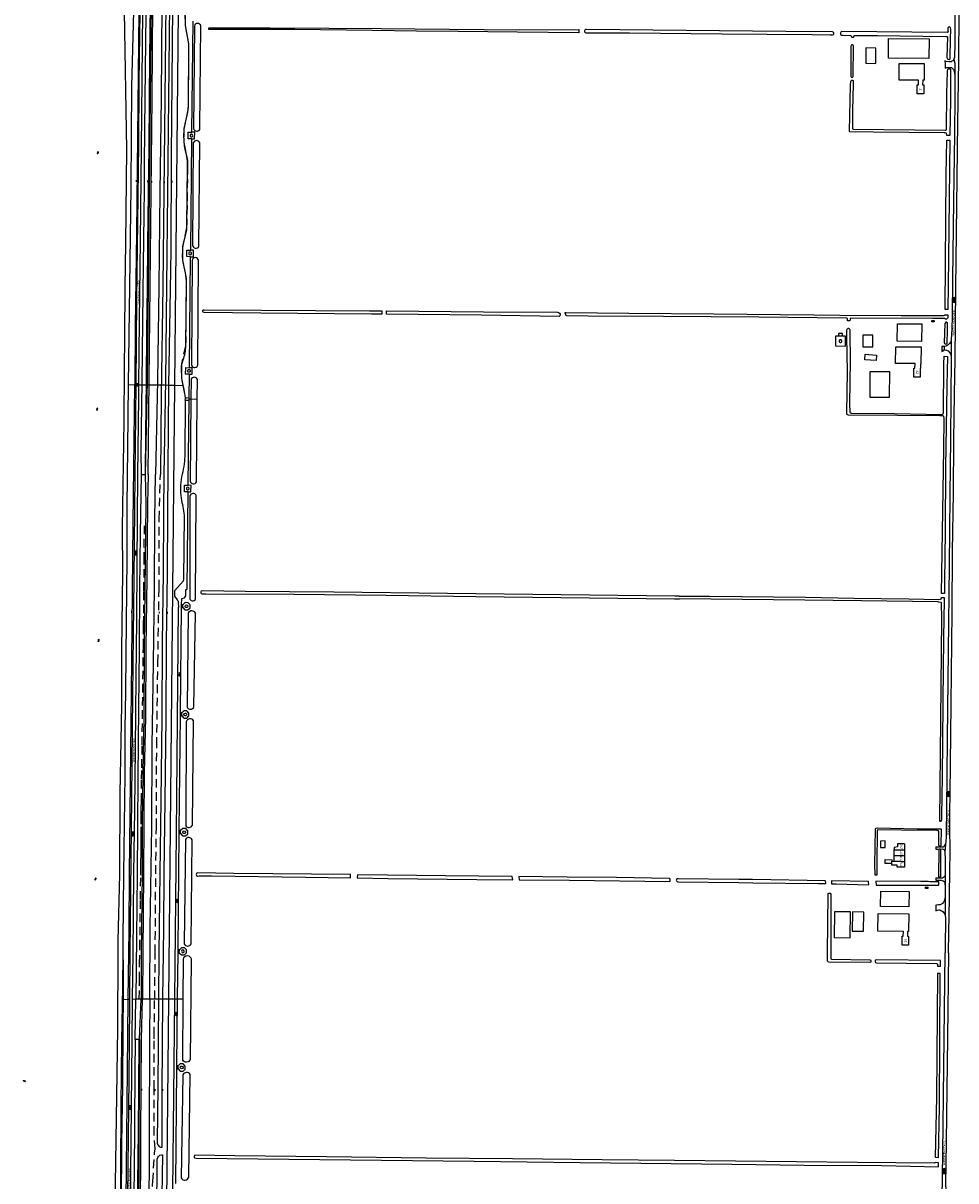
# Model space of a CAD drawing. Extents: x 168875 to 176000, y 513888 to 528000.
# Tile 71 of 106: x 168878 to 169868, y 524758 to 525988. Entities that reach past the tile are written whole.
import ezdxf

# ---------------------------------------------------------------- set-up
doc = ezdxf.new("R2010")
doc.units = 0
doc.header["$MEASUREMENT"] = 0
doc.linetypes.add('HIDDEN', pattern=[0.8, 0.5, -0.3])
doc.linetypes.add('LP', pattern=[14, 9, -5])
doc.layers.get('0').update_dxf_attribs({"linetype": 'CONTINUOUS'})
for name, color, linetype in [('BIJGEBOUW', 12, 'CONTINUOUS'), ('DAKRAND', 10, 'CONTINUOUS'), ('HOOFDGEBOUW', 1, 'CONTINUOUS'), ('HUISNUMMER', 7, 'CONTINUOUS'), ('INSTEEK_SLOOT', 72, 'CONTINUOUS'), ('KANT_VERHARDING', 252, 'CONTINUOUS'), ('KANT_WATER', 140, 'CONTINUOUS'), ('KUNSTWERK', 12, 'CONTINUOUS'), ('OVERIGOPSTAL', 12, 'CONTINUOUS'), ('RASTER', 34, 'CONTINUOUS'), ('SEMANTIEK', 140, 'CONTINUOUS'), ('sluitlijn_verharding', 7, 'CONTINUOUS'), ('STRAATNAAM', 7, 'CONTINUOUS'), ('TALUD', 34, 'CONTINUOUS'), ('TUSSENMUUR', 12, 'HIDDEN')]:
    doc.layers.add(name, color=color, linetype=linetype)
doc.styles.add('ISOCP', font='ISOCP.shx', dxfattribs={"height": 1.8})

# ---------------------------------------------------------------- blocks, each defined once
blk = doc.blocks.new('S022')
at = {"color": 0}
for p, q in [((0, 1.2), (0.3, 1.2)), ((0.3, -2.3), (0.3, 2.3)), ((0.3, 2.1), (1.5, 2.1)), ((0.3, 0), (1.5, 0)), ((1.5, -2.3), (1.5, 2.3)), ((1.5, 1.1), (1.8, 1.1)), ((0, -1.1), (0.3, -1.1)), ((0.3, -2.1), (1.5, -2.1)), ((1.5, -1), (1.8, -1))]:
    blk.add_line(p, q, dxfattribs=at)
blk = doc.blocks.new('S05')
at = {"color": 0}
for p, q in [((0.1, 0.3), (0.4, 0.6)), ((0.1, -0.2), (0.4, 0.1)), ((0.4, 0.6), (0.7, 0.7)), ((0.4, 0.1), (0.7, 0.2)), ((0.7, 0.7), (1, 0.6)), ((0.7, 0.2), (1, 0.1)), ((1, 0.6), (1.3, 0.4)), ((1, 0.1), (1.4, -0.1)), ((1.3, 0.4), (1.7, 0.1)), ((1.7, 0.1), (2, 0)), ((2, 0), (2.3, 0.2)), ((2.3, 0.2), (2.6, 0.4)), ((1.4, -0.1), (1.7, -0.4)), ((1.7, -0.4), (2, -0.5)), ((2, -0.5), (2.3, -0.3)), ((2.3, -0.3), (2.6, -0.1))]:
    blk.add_line(p, q, dxfattribs=at)
blk = doc.blocks.new('S012')
at = {"color": 0}
for p, q in [((1.2, 2), (0, 0)), ((1.2, -2), (0, 0)), ((1.4, 0), (0.2, 2)), ((1.4, 0), (0.2, -2))]:
    blk.add_line(p, q, dxfattribs=at)
blk = doc.blocks.new('S04')
at = {"color": 0}
for p, q in [((0, 0.5), (0.5, 0.5)), ((0, 0.3), (1, 0.3)), ((0, 0), (0.5, 0)), ((0, -0.3), (1, -0.3)), ((0, -0.5), (0.5, -0.5))]:
    blk.add_line(p, q, dxfattribs=at)
blk = doc.blocks.new('S014')
at = {"color": 0}
for p, q in [((0, -0.8), (4.2, 1.7)), ((0, 0.6), (1.8, 1.7)), ((5.1, -1.5), (0, 1.4)), ((2.6, -1.5), (0, 0)), ((1.1, -1.5), (6.1, 1.4)), ((6.1, -0.8), (1.9, 1.7)), ((3.5, -1.5), (6.1, 0)), ((6.1, 0.7), (4.4, 1.7))]:
    blk.add_line(p, q, dxfattribs=at)

msp = doc.modelspace()

# ---------------------------------------------------------------- linework, layer by layer
at = {"layer": 'BIJGEBOUW'}
for points in [[(169743.561, 525657.951), (169743.545, 525655.441), (169747.625, 525655.415), (169747.641, 525657.925), (169743.561, 525657.951)], [(169787.985, 525111.843), (169792.975, 525111.865), (169792.945, 525118.865), (169787.955, 525118.843), (169787.985, 525111.843)], [(169738.918, 525016.344), (169755.867, 525016.143), (169756.191, 525043.461), (169739.243, 525043.662), (169738.918, 525016.344)], [(169757.901, 525023.249), (169770.091, 525023.104), (169770.33, 525043.293), (169758.141, 525043.438), (169757.901, 525023.249)]]:
    msp.add_lwpolyline(points, dxfattribs=at)
for points in [[(169746.99, 525650.084, 0.99974608), (169744.049, 525649.444)], [(169744.049, 525649.444, 1.00039533), (169746.99, 525650.084)]]:
    msp.add_lwpolyline(points, format="xyb", dxfattribs=at)
at = {"layer": 'DAKRAND'}
for points in [[(169839.7, 525970.9), (169839.5, 525950.1), (169796.4, 525950.5), (169796.6, 525971.3), (169839.7, 525970.9)], [(169783.2, 525961.1), (169772.6, 525961.2), (169772.5, 525944.9), (169783.1, 525944.8), (169783.2, 525961.1)], [(169831.8, 525668), (169831.6, 525649.4), (169805.8, 525649.7), (169806, 525668.2), (169831.8, 525668)], [(169779.9, 525656.2), (169769.2, 525656.3), (169769.1, 525643.8), (169779.8, 525643.7), (169779.9, 525656.2)], [(169818.4, 525065.1), (169818.1, 525049), (169788.1, 525049.4), (169788.3, 525065.5), (169818.4, 525065.1)]]:
    msp.add_lwpolyline(points, dxfattribs=at)
at = {"layer": 'HOOFDGEBOUW'}
for points in [[(169834.474, 525944.563), (169834.344, 525926.825), (169832.806, 525926.835), (169832.772, 525921.885), (169833.91, 525921.878), (169833.85, 525912.357), (169826.97, 525912.401), (169827.03, 525921.9), (169828.23, 525921.893), (169828.258, 525926.853), (169807.65, 525926.971), (169807.75, 525944.758), (169834.474, 525944.563)], [(169845.146, 525671.793), (169845.126, 525670.194), (169842.566, 525670.227), (169842.586, 525671.826), (169845.146, 525671.793)], [(169830.274, 525620.866), (169830.144, 525611.356), (169823.274, 525611.45), (169823.404, 525620.959), (169824.604, 525620.944), (169824.666, 525625.914), (169804.056, 525626.171), (169804.276, 525643.91), (169831.022, 525643.568), (169830.764, 525625.83)], [(169830.764, 525625.83), (169830.544, 525625.833), (169830.514, 525620.863), (169830.274, 525620.866)], [(169776.695, 525590.349), (169797.725, 525590.275), (169797.82, 525617.275), (169776.79, 525617.349), (169776.695, 525590.349)], [(169802.487, 525103.459), (169802.551, 525109.648)], [(169813.594, 525115.727), (169805.992, 525115.804), (169805.959, 525112.604), (169802.576, 525112.11), (169802.551, 525109.648)], [(169813.53, 525109.537), (169813.467, 525103.348)], [(169813.594, 525115.727), (169813.53, 525109.537)], [(169813.34, 525090.968), (169805.74, 525091.046), (169805.76, 525093.006), (169800.08, 525093.064), (169800.1, 525094.999)], [(169800.1, 525094.999), (169800.125, 525097.434)], [(169800.125, 525097.434), (169802.425, 525097.41)], [(169802.425, 525097.41), (169802.487, 525103.459)], [(169813.404, 525097.158), (169813.34, 525090.968)], [(169813.467, 525103.348), (169813.404, 525097.158)], [(169838.244, 525069.984), (169838.226, 525068.383), (169835.644, 525068.415), (169835.66, 525070.017), (169838.244, 525069.984)], [(169818.056, 525041.391), (169817.898, 525022.566), (169816.718, 525022.576), (169816.67, 525017.596), (169817.83, 525017.585), (169817.734, 525008.085), (169810.874, 525008.155), (169810.97, 525017.655), (169812.24, 525017.642), (169812.294, 525022.622), (169785.176, 525022.915), (169785.378, 525041.744), (169818.056, 525041.391)]]:
    msp.add_lwpolyline(points, dxfattribs=at)
at = {"layer": 'INSTEEK_SLOOT'}
for points in [[(169059.44, 525984.5), (169058.55, 525875.43)], [(169065.12, 525874.44), (169065.06, 525876.21), (169066.15, 525984.55)], [(169467.82, 525980.77), (169467.82, 525977.265), (169402.525, 525978.063), (169339.627, 525978.831), (169295.364, 525978.948), (169248.296, 525979.585), (169166.201, 525980.696), (169074.618, 525980.718), (169074.618, 525982.565), (169100.636, 525982.558), (169140.002, 525982.549), (169202.263, 525982.135), (169257.605, 525981.767), (169293.528, 525981.529), (169404.419, 525980.391), (169467.82, 525980.77)], [(169738.6, 525977.3), (169737.9, 525978), (169736.9, 525978.3), (169687.6, 525978.7), (169475.9, 525980.9), (169474.6, 525980.7), (169473.9, 525980.2), (169473.6, 525979.5), (169473.6, 525978.4), (169474.2, 525977.6), (169475.1, 525977.4), (169521.4, 525977.2), (169619.7, 525976.2), (169715.6, 525975.6), (169734.5, 525975.1), (169736.9, 525975.1), (169738.1, 525975.4), (169738.6, 525976.2), (169738.6, 525977.3)], [(169745.7, 525975.7), (169745.9, 525975.1), (169746.4, 525974.9), (169748.3, 525974.9), (169756.2, 525974.6), (169756.6, 525974.5), (169756.9, 525974), (169757.2, 525973.1), (169757.5, 525972.8), (169757.8, 525972.7), (169759.2, 525972.7), (169759.6, 525972.9), (169759.8, 525973.2), (169759.8, 525973.6), (169760, 525974.3), (169760.3, 525974.5), (169760.7, 525974.6), (169784.8, 525974.5), (169857.5, 525973.5), (169858.8, 525973.3), (169859, 525972.9), (169858.4, 525950.9), (169859.1, 525949.8), (169859.9, 525949.3), (169860.9, 525949.1), (169861.3, 525949.1), (169861.9, 525949.5), (169862.1, 525950.9), (169862.4, 525970.6), (169862.7, 525981.2), (169862.5, 525982.6), (169862.2, 525983), (169861.7, 525983.3), (169861.1, 525983.5), (169860.2, 525983.4), (169859.9, 525983.1), (169859.6, 525981.7), (169859.6, 525979.8), (169859.7, 525978.8), (169859.6, 525978.3), (169859.4, 525977.9), (169858.9, 525977.7), (169746.5, 525978.5), (169746, 525978), (169745.7, 525977.1), (169745.7, 525975.7)], [(169759.4, 525963.2), (169758.9, 525964), (169758.1, 525964.5), (169757.7, 525964.5), (169756.8, 525964.2), (169756.5, 525962.7), (169756.4, 525932.4), (169756.5, 525931.4), (169756.7, 525930.6), (169757.1, 525930.2), (169757.4, 525930.1), (169758.1, 525930.1), (169758.5, 525930.3), (169758.7, 525930.5), (169759.1, 525931.2), (169759.4, 525963.2)], [(169861.773, 525868.27), (169858.397, 525868.268), (169858.4, 525868.5), (169858.2, 525870.2), (169857.8, 525870.6), (169856.7, 525870.9), (169855.7, 525871), (169780.7, 525871.9), (169755.4, 525872.1), (169755.2, 525872.3), (169755.1, 525872.9), (169756.1, 525921.5), (169756.6, 525925.7), (169756.9, 525926.5), (169757.2, 525926.8), (169757.7, 525927), (169758.4, 525926.9), (169758.9, 525926.5), (169759.1, 525925.6), (169759.1, 525922.9), (169758.4, 525895), (169758.1, 525876.4), (169758.4, 525875.2), (169758.8, 525875.1), (169856.8, 525873.8), (169857.4, 525873.9), (169857.9, 525874.1), (169858.1, 525874.4), (169858.5, 525913.3), (169859, 525935.7), (169859.1, 525936.9), (169859.4, 525938.2), (169859.8, 525938.9), (169860.2, 525939.1), (169861.7, 525939.1), (169862, 525939), (169862.3, 525938.7), (169862.5, 525938), (169862.5, 525906.1), (169861.773, 525868.27)], [(169058.19, 525860.28), (169057.49, 525751.8)], [(169064.15, 525750.74), (169065.05, 525860.57)], [(169859.571, 525683.343), (169856.5, 525683.342), (169856.5, 525684.7), (169857.9, 525826.4), (169858.339, 525863.352), (169861.679, 525863.354)], [(169861.679, 525863.354), (169861.1, 525833.2), (169860.5, 525769), (169859.8, 525708.5), (169859.571, 525683.343)], [(169056.99, 525735.49), (169056.25, 525626.05)], [(169062.91, 525624.2), (169063.74, 525735.44)], [(169258.332, 525678.497), (169247.4, 525678.6), (169129.8, 525679.5), (169069.9, 525680.3), (169068.8, 525680.5), (169068.3, 525681.1), (169068.3, 525681.8), (169068.5, 525682.6), (169069, 525683.1), (169069.9, 525683.2), (169130.5, 525682.6), (169245.2, 525682), (169258.529, 525681.868), (169258.332, 525678.497)], [(169263.29, 525678.45), (169263.488, 525681.819), (169366.3, 525680.8), (169445, 525680.5), (169446.2, 525680.3), (169447.2, 525679.6), (169447.7, 525678.6), (169447.8, 525677.4)], [(169447.8, 525677.4), (169447.5, 525676.6), (169446.6, 525676), (169364.3, 525677.5), (169263.29, 525678.45)], [(169859.519, 525677.607), (169859.5, 525675.5), (169859.4, 525674.7), (169858.8, 525673.7), (169858.1, 525673.3), (169857.6, 525673.3), (169857.3, 525673.2), (169856.6, 525673.3), (169856.2, 525673.8), (169855.9, 525673.9), (169843.2, 525673.9), (169756.2, 525674.3), (169756, 525674.2), (169755.7, 525673.3), (169755.8, 525672.9), (169755.8, 525672.1), (169755.6, 525671.5), (169755, 525671.2), (169753.2, 525671.3), (169752.9, 525671.5), (169752.8, 525671.9), (169752.8, 525673.7), (169752.7, 525673.9), (169752, 525674.1), (169658.8, 525675.1), (169557.5, 525675.9), (169477.5, 525676.4), (169454.9, 525676.8), (169454.1, 525677.1), (169453.7, 525677.7), (169453, 525679.5), (169453.2, 525680.1), (169454.1, 525680.2), (169520.6, 525679.4), (169611, 525678.9), (169717.1, 525677.8), (169744.8, 525677.4), (169809.9, 525677), (169853.6, 525677), (169854.9, 525676.9), (169855.8, 525677.2)], [(169859.1, 525669.3), (169858.9, 525669.7), (169858.6, 525670), (169858.3, 525670.1), (169857.4, 525670), (169856.5, 525669), (169856.3, 525668.5), (169855.7, 525648.1), (169856, 525647.2), (169856.7, 525647), (169857.8, 525647), (169858.2, 525647.1), (169858.6, 525647.4), (169858.9, 525647.8), (169859.1, 525661.1), (169859.1, 525669.3)], [(169855.8, 525677.2), (169856.2, 525677.5), (169856.239, 525677.592), (169859.519, 525677.607)], [(169855.822, 525381.878), (169852.85, 525381.879), (169855.2, 525535.2), (169855.5, 525567.9), (169855.3, 525569.4), (169855.1, 525570), (169854.8, 525570.2), (169853.8, 525570.4), (169851.1, 525570.5), (169806.2, 525570.7), (169754, 525571.3), (169753.1, 525571.4), (169752.5, 525571.7), (169752.3, 525572), (169752.2, 525573.8), (169752.8, 525617.1), (169752.2, 525654.6), (169752.4, 525661.7), (169752.6, 525662.5), (169753.2, 525663.2), (169753.7, 525663.4), (169754.2, 525663.4), (169754.5, 525663.2), (169755.4, 525662.2), (169755.5, 525661.5), (169755.6, 525658.1), (169755.7, 525629.2), (169755, 525583.2), (169755.3, 525574.4), (169755.4, 525574), (169756, 525573.5), (169756.8, 525573.3), (169757.7, 525573.2), (169802.9, 525573), (169852.9, 525572), (169854, 525572.2), (169854.3, 525572.4), (169855, 525573.1), (169855.3, 525625.7), (169855.632, 525633.725), (169859, 525633.4)], [(169858.996, 525633.532), (169859, 525633.4), (169858.3, 525602.2), (169857.2, 525515.9), (169856.6, 525447.5), (169855.9, 525394.5), (169855.822, 525381.878)], [(169055.87, 525609.13), (169055.703, 525588.404)], [(169062.484, 525588.276), (169062.68, 525609.12)], [(169055.703, 525588.404), (169055, 525501.15)], [(169061.66, 525500.39), (169062.484, 525588.276)], [(169060.65, 525375.98), (169061.29, 525484.02), (169061.25, 525486.15)], [(169054.62, 525485.34), (169054.46, 525376.95)], [(169574.192, 525378.906), (169569.501, 525378.907), (169207.5, 525383), (169113.4, 525383.8), (169067.9, 525384.5), (169066.7, 525384.3), (169066.3, 525383.6), (169066.4, 525382.6), (169066.7, 525381.8), (169067.6, 525381.5), (169071.7, 525381.3), (169165, 525380.9), (169263.1, 525379.8), (169358.1, 525378.6), (169569.312, 525376.107), (169574.509, 525376.074)], [(169574.192, 525378.906), (169606.5, 525379), (169708.2, 525377.7), (169759.6, 525376.7), (169818.2, 525376), (169850.1, 525375.5), (169851.8, 525375.8), (169852.5, 525376.1), (169852.7, 525377), (169852.741, 525377.655), (169855.693, 525377.654)], [(169855.693, 525377.654), (169855.6, 525377), (169855.6, 525373.5), (169855.7, 525371.5), (169855.4, 525358.5), (169854.6, 525304), (169853.4, 525186.8), (169852.7, 525145.8), (169852.7, 525141), (169852.6, 525140.5), (169852.3, 525139.8), (169851.8, 525139.5), (169851.6, 525139.5), (169851.2, 525139.7), (169851, 525140), (169850.9, 525140.4), (169851.7, 525211.7), (169853, 525355), (169852.7, 525371.7), (169852.3, 525372.3), (169850, 525372.7), (169848.8, 525372.8), (169768, 525374), (169707.7, 525374.7), (169574.509, 525376.074)], [(169052.85, 525361.24), (169051.6, 525261.16)], [(169058.84, 525261.45), (169060.44, 525360.77)], [(169050.82, 525245.55), (169050.14, 525134.84)], [(169057.25, 525135.82), (169058.51, 525246.49)], [(169782.8, 525131.1), (169782.8, 525131.8), (169782.9, 525132.2), (169783.2, 525132.6), (169784.5, 525132.7), (169827.1, 525131.9), (169852.1, 525131.6), (169852.3, 525131.4), (169852.4, 525131.1), (169852.2, 525114.6), (169852, 525113.8), (169851.8, 525113.5), (169851.5, 525113.3), (169850.6, 525113.3), (169850.4, 525113.4), (169850.1, 525114.3), (169850, 525128.9), (169849.7, 525129.6), (169849, 525129.8), (169848.2, 525129.9), (169810.1, 525130.4), (169785, 525130.6), (169784.3, 525130.483), (169784.1, 525094.102), (169784.207, 525082.509), (169782.207, 525082.491), (169782.1, 525094.098), (169782.8, 525131.1)], [(169049.83, 525120.54), (169048.48, 525009.63)], [(169055.98, 525009.62), (169056.96, 525120.02)], [(169852.2, 525109.7), (169851.7, 525110), (169850.2, 525110), (169849.9, 525109.8), (169849.7, 525081.1), (169849.9, 525080.8), (169850.2, 525080.7), (169851.7, 525080.7), (169852, 525080.9), (169852.2, 525081.2), (169852.1, 525081.8), (169852.2, 525083), (169852.2, 525109.7)], [(169225.332, 525083.182), (169101.2, 525084.2), (169063.2, 525084.9), (169062.1, 525084.7), (169061.5, 525084.2), (169061.2, 525083.3), (169061.5, 525082.1), (169062.6, 525081.6), (169064.6, 525081.7), (169077.5, 525081.7), (169177.7, 525080.5), (169225.169, 525079.823), (169225.332, 525083.182)], [(169232.439, 525083.076), (169232.389, 525079.7), (169265.131, 525079.082), (169359.3, 525077.9), (169397.406, 525077.618), (169396.682, 525081.182)], [(169396.682, 525081.182), (169326.1, 525081.8), (169264.476, 525082.59), (169232.439, 525083.076)], [(169564.7, 525078.3), (169564.3, 525078.9), (169563.6, 525079), (169507.8, 525080), (169455.413, 525080.349), (169404.03, 525081.175)], [(169404.03, 525081.175), (169404.224, 525077.659), (169457.674, 525077.096), (169564.3, 525075.9), (169564.6, 525076.3), (169564.7, 525078.3)], [(169652.082, 525077.811), (169637.455, 525077.857), (169573.4, 525078.8), (169572.4, 525078.5), (169571.5, 525078), (169571.1, 525077.4), (169571.3, 525076.4), (169572, 525075.8), (169572.9, 525075.5), (169637.735, 525074.628), (169652.367, 525074.354)], [(169729.808, 525073.577), (169729.526, 525076.535), (169652.082, 525077.811)], [(169652.367, 525074.354), (169722.2, 525073.7), (169729.808, 525073.577)], [(169775.479, 525072.259), (169775.297, 525075.781), (169735.983, 525076.429), (169735.796, 525073.481)], [(169735.796, 525073.481), (169740.8, 525073.4), (169775.479, 525072.259)], [(169783, 525076.1), (169783.3, 525072), (169813.4, 525072.1), (169849.823, 525071.985), (169849.847, 525075.367), (169840.4, 525075.6), (169838.6, 525075.8), (169835.5, 525075.7), (169831, 525075.7), (169783, 525076.1)], [(169731.7, 525000), (169732.3, 525062), (169732.5, 525063), (169733.2, 525063.4), (169734.4, 525063.3), (169735.1, 525062.5), (169735.3, 525061.6), (169735.2, 525000)], [(169047.595, 524951.068), (169047.93, 524993.5)], [(169735.2, 525000), (169735.2, 524994.1), (169735.4, 524993.6), (169735.9, 524993.3), (169776.5, 524992.8), (169777.4, 524992.5), (169777.9, 524991.7), (169777.9, 524990.7), (169777.4, 524989.9), (169776.5, 524989.7), (169733.2, 524990.3), (169732.4, 524990.4), (169731.9, 524990.9), (169731.7, 524991.6), (169731.7, 525000)], [(169055.81, 524993.38), (169054.87, 524886.58)], [(169851.585, 524985.978), (169851.629, 524992.063), (169783.4, 524992.7), (169782.7, 524992.4), (169782.3, 524991.8), (169782.3, 524990.6)], [(169782.3, 524990.6), (169782.6, 524989.9), (169783.6, 524989.5), (169847.3, 524988.6), (169848.2, 524988.4), (169848.5, 524988.1), (169848.6, 524987.5), (169848.586, 524985.978), (169851.585, 524985.978)], [(169851.529, 524978.269), (169848.515, 524978.27), (169847.3, 524846.9), (169846.178, 524782.878), (169849.663, 524782.8)], [(169849.663, 524782.8), (169850.5, 524836.5), (169851.529, 524978.269)], [(169047.08, 524885.92), (169047.595, 524951.068)], [(169047.19, 524870.65), (169045.48, 524760.91)], [(169053.32, 524761.72), (169054.83, 524870.98)], [(169849.574, 524777.087), (169845.899, 524777.231), (169845.7, 524776.9), (169845.1, 524776.6), (169763.6, 524777.5), (169569.2, 524779.4), (169492.4, 524780.3), (169397.3, 524781.1), (169305.6, 524782.1), (169199.6, 524783.5), (169102.2, 524784.4), (169060, 524785), (169059.5, 524784.6), (169059.2, 524783.8), (169059.2, 524782.8), (169059.6, 524782.2), (169061.1, 524781.9), (169356.5, 524778.7), (169469.1, 524777.2), (169630.3, 524775.7), (169706.9, 524774.7), (169789.5, 524774), (169849.508, 524772.863), (169849.574, 524777.087)]]:
    msp.add_lwpolyline(points, dxfattribs=at)
for points in [[(169066.15, 525984.55, 0.8211635), (169059.44, 525984.5)], [(169058.55, 525875.43, 0.63350459), (169065.12, 525874.44)], [(169065.05, 525860.57, 0.69212387), (169058.19, 525860.28)], [(169057.49, 525751.8, 0.86036078), (169064.15, 525750.74)], [(169063.74, 525735.44, 0.90429716), (169056.99, 525735.49)], [(169056.25, 525626.05, 0.96398978), (169062.91, 525624.2)], [(169062.68, 525609.12, 0.67606445), (169055.87, 525609.13)], [(169055, 525501.15, 0.77746255), (169061.66, 525500.39)], [(169061.25, 525486.15, 0.68779908), (169054.62, 525485.34)], [(169054.46, 525376.95, 0.82713249), (169060.65, 525375.98)], [(169060.44, 525360.77, 0.59525878), (169052.85, 525361.24)], [(169051.6, 525261.16, 0.7110486), (169058.84, 525261.45)], [(169058.51, 525246.49, 0.69881556), (169050.82, 525245.55)], [(169050.14, 525134.84, 0.6230546), (169057.25, 525135.82)], [(169056.96, 525120.02, 0.61403244), (169049.83, 525120.54)], [(169048.48, 525009.63, 0.63066661), (169055.98, 525009.62)], [(169047.93, 524993.5, -0.92207997), (169055.81, 524993.38)], [(169054.87, 524886.58, -0.5699596), (169047.08, 524885.92)], [(169054.83, 524870.98, 0.54528827), (169047.19, 524870.65)], [(169045.48, 524760.91, 0.68723619), (169053.32, 524761.72)]]:
    msp.add_lwpolyline(points, format="xyb", dxfattribs=at)
at = {"layer": 'KANT_VERHARDING'}
for points in [[(169004.027, 526353.558), (169003.8, 526324.9), (169003, 526265), (169002.2, 526172.9), (169000.4, 526000), (168998.8, 525867.2), (168997.8, 525764.6), (168996.6, 525665.8), (168996.013, 525603.545)], [(169053.04, 525901.09), (169053.54, 525960.8), (169053.387, 525965.14), (169052.94, 525969.46), (169050.036, 525985.057), (169049.78, 525987.69), (169049.69, 525995.85), (169049.992, 525999.205), (169050.59, 526002.52), (169052.18, 526009.2)], [(168997.536, 525603.527), (168998.4, 525693.9), (169000.3, 525859.1), (169000.9, 525924.9), (169001.9, 526000)], [(169000.519, 525603.49), (169001.1, 525671.1), (169002.1, 525756.6), (169003.1, 525854.8), (169004.8, 526000)], [(169056.75, 525871.601), (169057.92, 525989.514)], [(169860.3, 525000), (169860.6, 525022), (169861.4, 525058.3), (169861.8, 525090.5), (169861.9, 525104.4), (169862.1, 525112.3), (169862.1, 525116.3), (169862, 525119.4), (169861.6, 525122.3), (169861.5, 525126.5), (169861.8, 525150.3), (169861.9, 525168.5), (169863.1, 525264.4), (169864.1, 525362.2), (169864.5, 525426.5), (169865.7, 525488.8), (169866, 525544.7), (169866.7, 525593.3), (169867.4, 525630.8), (169868, 525706.2), (169870.2, 525882.1), (169871.3, 525947.4), (169871.6, 526000)], [(169866.039, 525949.01), (169866.6, 525950.7), (169866.8, 525951.7), (169867, 525953.7), (169867.1, 525956.6), (169867.4, 525960), (169867.4, 526000)], [(169866.039, 525949.01), (169865.9, 525948.5), (169865.3, 525948), (169863.6, 525947), (169862.9, 525946.5), (169862.1, 525946.3), (169860.7, 525946.3), (169857.6, 525946.9), (169856.165, 525947.399)], [(169856.8, 525939.74), (169858.4, 525940.4), (169859.2, 525940.6), (169862.7, 525940.6), (169863.4, 525940.4), (169865.5, 525938.3), (169866, 525937.5), (169866.3, 525936.7), (169866.3, 525936.1), (169866.8, 525932)], [(169866.039, 525949.01), (169866.8, 525945.1), (169866.8, 525932)], [(169866.8, 525932), (169867, 525921.7), (169867.1, 525909.3), (169866.5, 525869.7), (169865.7, 525798.3), (169864.4, 525716.1), (169864, 525676.3), (169863.7, 525662.7), (169863, 525651)], [(169049.71, 525880.5), (169051.8, 525889.96)], [(169048.3, 525868.29), (169048.303, 525869.582)], [(169056.84, 525864.6), (169052.63, 525864.66), (169052.7, 525871.63), (169056.75, 525871.601)], [(169056.84, 525864.6), (169059.63, 525864.56), (169059.7, 525871.58), (169056.75, 525871.601)], [(169055.6, 525746.514), (169056.84, 525864.6)], [(169051.54, 525773.32), (169052.133, 525835.021), (169052.19, 525841.42), (169051.01, 525848.01), (169049.689, 525853.463)], [(169048.24, 525754.62), (169050.12, 525762)], [(169050.36, 525644.93), (169051.08, 525713.92), (169050, 525722.4), (169047.527, 525733.762), (169047.126, 525735.984), (169046.941, 525737.442), (169046.8, 525739.46), (169047.01, 525747.11)], [(169055.43, 525739.507), (169051.34, 525739.56), (169051.4, 525746.55), (169055.6, 525746.514)], [(169055.43, 525739.507), (169058.34, 525739.47), (169058.38, 525746.49), (169055.6, 525746.514)], [(169054.2, 525621.586), (169055.43, 525739.507)], [(169740.255, 525655.118), (169740.199, 525644.632), (169750.72, 525644.562), (169750.797, 525655.033), (169740.255, 525655.118)], [(169863, 525651), (169862.8, 525649.8), (169862.6, 525649.1), (169862.1, 525648.2), (169861.4, 525647.3), (169859.7, 525645.7), (169858.8, 525645.1), (169858, 525644.7), (169857.4, 525644.5), (169855.903, 525644.264)], [(169855.903, 525644.264), (169855.5, 525644.2), (169853.077, 525644.024)], [(169853.118, 525640.298), (169855.201, 525640.376)], [(169853.134, 525638.815), (169855.4, 525640), (169855.201, 525640.376)], [(169855.201, 525640.376), (169855.8, 525640.4)], [(169855.8, 525640.4), (169855.903, 525644.264)], [(169855.8, 525640.4), (169856.7, 525640.4), (169858.1, 525640.2), (169858.8, 525640), (169860, 525639.4), (169861.7, 525637.5), (169862.7, 525635.6), (169863.2, 525632.9)], [(169045.93, 525611), (169045.76, 525620.68)], [(169054.2, 525614.591), (169050.05, 525614.65), (169050.14, 525621.65), (169054.2, 525621.586)], [(169054.2, 525614.591), (169057.05, 525614.55), (169057.12, 525621.54), (169054.2, 525621.586)], [(169863.2, 525632.9), (169862.2, 525546.3), (169861.7, 525486.1), (169860.9, 525411.2), (169859.7, 525320.6), (169858.9, 525227.4), (169858, 525152.4), (169857.9, 525127.4), (169857.6, 525123.3), (169857.4, 525118.4), (169856.943, 525115.812)], [(169053.884, 525589.698), (169054.2, 525614.591)], [(168989.223, 524950.675), (168990, 525024.6), (168990.5, 525084.2), (168992.8, 525310.4), (168994.5, 525456.8), (168996.013, 525603.545)], [(168991.3, 525000), (168992.8, 525164.8), (168994, 525272.8), (168994.6, 525337.8), (168995.3, 525397.7), (168996.4, 525507.7), (168997.536, 525603.527)], [(168994.2, 525000), (168994.7, 525039.6), (168995.1, 525084.6), (168996, 525151.6), (168996.7, 525217.3), (168997.7, 525292.2), (168998.4, 525353.7), (168998.6, 525412.1), (168999.1, 525461.5), (168999.3, 525507.9), (169000.4, 525589.7), (169000.519, 525603.49)], [(168997.521, 525602.253), (169000.508, 525602.211)], [(168997.548, 525604.753), (169000.529, 525604.711)], [(169049.758, 525587.221), (169049.27, 525527.74)], [(169049.758, 525587.221), (169049.785, 525588.419)], [(169049.758, 525587.221), (169053.852, 525587.178)], [(169049.785, 525588.419), (169049.814, 525589.76)], [(169049.814, 525589.76), (169049.82, 525590.02)], [(169049.814, 525589.76), (169053.884, 525589.698)], [(169052.7, 525496.636), (169053.852, 525587.178)], [(169053.852, 525587.178), (169053.868, 525588.439)], [(169053.868, 525588.439), (169053.884, 525589.698)], [(169045.7, 525369.97), (169046, 525376.6), (169048.77, 525377.18), (169050.14, 525379.34), (169050.45, 525385.47), (169051.73, 525386.7), (169052.83, 525489.641)], [(169052.83, 525489.641), (169048.74, 525489.7), (169048.85, 525496.68), (169052.7, 525496.636)], [(169052.83, 525489.641), (169055.73, 525489.6), (169055.82, 525496.6), (169052.7, 525496.636)], [(169048.45, 525464.81), (169047.76, 525396.65), (169047.49, 525394.75), (169038.15, 525384.43), (169038.2, 525379), (169041.26, 525375.18)], [(169038.528, 524951.084), (169040.36, 525126.77), (169042.63, 525366.79)], [(169042.3, 525371.46), (169042.6, 525367.99), (169042.63, 525366.79)], [(169044.57, 525254.96), (169045.63, 525366.74)], [(169045.63, 525366.74), (169045.7, 525369.97)], [(169045.63, 525366.74), (169047.16, 525366.69)], [(169047.22, 525369.84), (169045.7, 525369.97)], [(169047.16, 525366.69), (169049.33, 525364.4), (169052.48, 525364.36), (169054.76, 525366.56), (169054.81, 525369.73), (169052.63, 525371.97), (169049.47, 525372.04), (169047.22, 525369.84)], [(169047.16, 525366.69), (169047.22, 525369.84)], [(169046, 525254.85), (169044.57, 525254.96)], [(169044.57, 525251.7), (169044.57, 525254.96)], [(169044.57, 525251.7), (169045.99, 525251.71)], [(169045.99, 525251.71), (169048.19, 525249.45), (169051.35, 525249.43), (169053.6, 525251.64), (169053.62, 525254.79), (169051.38, 525257.05), (169048.24, 525257.09), (169046, 525254.85)], [(169045.99, 525251.71), (169046, 525254.85)], [(169043.39, 525129.91), (169044.57, 525251.7)], [(169043.36, 525126.74), (169043.39, 525129.91)], [(169044.79, 525129.88), (169043.39, 525129.91)], [(169044.72, 525126.72), (169046.89, 525124.44), (169050.04, 525124.38), (169052.33, 525126.6), (169052.38, 525129.73), (169050.19, 525132.02), (169047.03, 525132.06), (169044.79, 525129.88)], [(169044.72, 525126.72), (169044.79, 525129.88)], [(169042.06, 525003.45), (169043.36, 525126.74)], [(169043.36, 525126.74), (169044.72, 525126.72)], [(169846.63, 525110.332), (169849, 525110.3), (169854, 525110.4), (169854.6, 525110.2), (169855.8, 525109.5), (169856.1, 525109.1), (169856.478, 525106.178)], [(169846.884, 525112.6), (169852.9, 525112.6), (169854.6, 525112.8), (169855.6, 525113.4), (169856, 525113.8), (169856.7, 525114.9), (169856.943, 525115.812)], [(169856.943, 525115.812), (169856.8, 525110), (169856.4, 525108.2), (169856.478, 525106.178)], [(169856.478, 525106.178), (169856.7, 525100.4), (169856.7, 525090.1), (169856.577, 525082.206)], [(169846.6, 525079.579), (169851.3, 525079.6), (169853.1, 525079.7), (169854, 525079.9), (169856, 525081.2), (169856.4, 525081.6), (169856.577, 525082.206)], [(169856.577, 525082.206), (169856.6, 525074), (169856.5, 525068.9)], [(169846.6, 525077.2), (169851.2, 525077.2), (169852.3, 525077.1), (169853.2, 525076.9), (169854.4, 525076.5), (169855.6, 525075.7), (169856.2, 525075), (169856.5, 525068.9)], [(169856.5, 525068.9), (169856.6, 525061.6), (169856.605, 525059.6)], [(169856.605, 525059.6), (169855.9, 525055.9), (169854.9, 525054), (169853.9, 525052.5), (169851.3, 525051.2), (169849.7, 525050.9), (169846.649, 525050.671)], [(169846.676, 525044.666), (169848.7, 525045.5), (169849.9, 525045.7), (169851.1, 525045.6), (169852.2, 525045.2), (169853.3, 525044.6), (169854.4, 525043.6), (169856.3, 525041), (169856.7, 525039.4)], [(169856.7, 525039.4), (169856.9, 525037.7), (169856.7, 525004.9), (169856.6, 525000)], [(168990.774, 524950.702), (168991.3, 525000)], [(168993.784, 524950.995), (168994.2, 525000)], [(169041.523, 524951.079), (169042.03, 525000.18)], [(169042.03, 525000.18), (169042.06, 525003.45)], [(169042.03, 525000.18), (169043.39, 525000.17)], [(169043.43, 525003.35), (169042.06, 525003.45)], [(169043.39, 525000.17), (169045.58, 524997.91), (169048.71, 524997.87), (169051.01, 525000.07), (169051.03, 525003.22), (169048.84, 525005.48), (169045.68, 525005.55), (169043.43, 525003.35)], [(169043.39, 525000.17), (169043.43, 525003.35)], [(169850, 524470.1), (169850.5, 524472.2), (169850.9, 524479.5), (169850.9, 524489.6), (169851.6, 524566.9), (169852.4, 524633.6), (169852.8, 524691.1), (169854.2, 524787), (169856, 524939.5), (169856.6, 525000)], [(169860.3, 525000), (169859, 524910.1), (169857.6, 524799.4), (169857.2, 524753.8), (169857.4, 524748.7), (169858.2, 524740.2), (169859.8, 524735.9), (169862.7, 524730.8), (169866.2, 524727.1), (169870, 524724.4), (169873.8, 524722.4), (169876.9, 524721.8), (169878.8, 524721.6), (169900, 524721.1), (169953.7, 524720.5), (170000, 524720.1)], [(168982.508, 524303.574), (168985.1, 524544.6), (168986.6, 524703.4), (168988.5, 524875.5), (168989.223, 524950.675)], [(168983.907, 524303.604), (168990, 524866.8), (168990.7, 524943.8), (168990.774, 524950.702)], [(168985.556, 524178.606), (168985.6, 524185.2), (168987.9, 524407), (168991.2, 524698), (168991.8, 524766.5), (168992.7, 524836.1), (168993.4, 524905.8), (168993.784, 524950.995)], [(169031.93, 524304.423), (169038.528, 524951.084)], [(169040.79, 524880.09), (169041.523, 524951.079)], [(169039.52, 524754.99), (169040.77, 524876.85)], [(169040.77, 524876.85), (169040.79, 524880.09)], [(169040.77, 524876.85), (169042.07, 524876.83)], [(169042.16, 524879.98), (169040.79, 524880.09)], [(169042.07, 524876.83), (169044.22, 524874.53), (169047.37, 524874.47), (169049.66, 524876.65), (169049.74, 524879.81), (169047.55, 524882.1), (169044.4, 524882.17), (169042.16, 524879.98)], [(169042.07, 524876.83), (169042.16, 524879.98)]]:
    msp.add_lwpolyline(points, dxfattribs=at)
for points in [[(169051.8, 525889.96, 0.06953949), (169053.04, 525901.09)], [(169048.303, 525869.582, -0.05595405), (169049.71, 525880.5)], [(169049.689, 525853.463, -0.05092232), (169048.3, 525868.29)], [(169050.12, 525762, 0.06431836), (169051.54, 525773.32)], [(169047.01, 525747.11, -0.07349334), (169048.24, 525754.62)], [(169047.6, 525629.82, 0.06778087), (169050.36, 525644.93)], [(169045.76, 525620.68, -0.10239792), (169047.6, 525629.82)], [(169048.51, 525598.47, -0.03798865), (169045.93, 525611)], [(169049.82, 525590.02, 0.05160493), (169048.51, 525598.47)], [(169049.27, 525527.74, -0.04557139), (169045.74, 525505.58)], [(169045.74, 525505.58, 0.08210343), (169045.18, 525482.95)], [(169045.18, 525482.95, -0.03130826), (169048.45, 525464.81)], [(169041.26, 525375.18, -0.12048258), (169042.3, 525371.46)]]:
    msp.add_lwpolyline(points, format="xyb", dxfattribs=at)
at = {"layer": 'KANT_WATER'}
for points in [[(168978.4, 525000), (168978.5, 525013.3), (168980.2, 525083.4), (168980.7, 525169.3), (168982.2, 525263.2), (168982.2, 525321.9), (168983.5, 525403.7), (168983.2, 525451.5), (168984.7, 525564.8), (168985, 525619.9), (168985.6, 525654.7), (168986, 525706.8), (168986.7, 525754), (168987.7, 525853.4), (168985.1, 526000)], [(168969.3, 524000), (168969.8, 524038.8), (168971.1, 524106.6), (168971.5, 524183), (168971.1, 524238.4), (168970.7, 524280), (168971.6, 524325), (168972.2, 524374.4), (168972.4, 524425.1), (168974, 524484.7), (168975, 524552.1), (168975.4, 524619), (168975.1, 524682.1), (168975.7, 524755.1), (168976.6, 524824.4), (168978.1, 524919.7), (168978.4, 525000)]]:
    msp.add_lwpolyline(points, dxfattribs=at)
at = {"layer": 'KUNSTWERK'}
for points in [[(169057.58, 525867.68, 2.13012307), (169055.461, 525866.776)], [(169055.461, 525866.776, 0.46890929), (169057.58, 525867.68)], [(169056.21, 525743.73, 1.1879491), (169053.89, 525741.9)], [(169053.89, 525741.9, 0.84048653), (169056.21, 525743.73)], [(169055.08, 525618.05, -1.3418168), (169052.36, 525618.93)], [(169052.36, 525618.93, -0.74336335), (169055.08, 525618.05)], [(169053.14, 525494.38, 1.45515989), (169052.49, 525491.66)], [(169052.49, 525491.66, 0.68534058), (169053.14, 525494.38)], [(169049.51, 525368.21, -0.84442042), (169052.39, 525368.67)], [(169052.39, 525368.67, -1.18128382), (169049.51, 525368.21)], [(169049.68, 525251.78, -0.96122787), (169049.79, 525254.72)], [(169049.79, 525254.72, -1.03809282), (169049.68, 525251.78)], [(169047.07, 525128.221, -0.9996605), (169050.015, 525128.221)], [(169050.015, 525128.221, -1.00033962), (169047.07, 525128.221)], [(169045.73, 525001.78, 1.00067773), (169048.67, 525001.6)], [(169048.67, 525001.6, 0.99796681), (169045.73, 525001.78)], [(169045.76, 524876.86, -1.00067685), (169046.03, 524879.79)], [(169046.03, 524879.79, -0.99729265), (169045.76, 524876.86)]]:
    msp.add_lwpolyline(points, format="xyb", dxfattribs=at)
at = {"layer": 'OVERIGOPSTAL'}
for points in [[(169783.8, 525635), (169783.4, 525629.1), (169771.4, 525629.9), (169771.8, 525635.8), (169783.8, 525635)], [(169800.1, 525094.999), (169792.9, 525095), (169792.9, 525099.1), (169800, 525099), (169800.125, 525097.434)]]:
    msp.add_lwpolyline(points, dxfattribs=at)
at = {"layer": 'RASTER', "linetype": 'LP'}
for points in [[(169049.6, 525995.554), (169049.42, 525985.57), (169053.13, 525965.42), (169053.24, 525959.7), (169052.68, 525901.02), (169052.44, 525895.49), (169048.3, 525875.62), (169048.11, 525860.63), (169051.93, 525841.67), (169052.073, 525835.73), (169051.32, 525775.9), (169051.08, 525770.53), (169046.93, 525750.33), (169046.801, 525742.845), (169046.751, 525740.799), (169046.761, 525739.287), (169046.79, 525735.86), (169050.5, 525716.48), (169050.62, 525710.58), (169050.13, 525650.81), (169049.86, 525644.65), (169045.66, 525625.72), (169045.68, 525610.38), (169046.948, 525602.651)], [(168989.203, 525603.628), (168996.013, 525603.545)], [(168996.013, 525603.545), (168997.536, 525603.527)], [(168997.536, 525603.527), (168998.836, 525603.511)], [(168998.836, 525603.511), (169000.519, 525603.49)], [(169000.519, 525603.49), (169003.436, 525603.455)], [(169003.436, 525603.455), (169008.896, 525603.388)], [(169008.896, 525603.388), (169010.597, 525603.383)], [(169010.597, 525603.383), (169018.193, 525603.354)], [(169018.193, 525603.354), (169024.101, 525603.332)], [(169024.101, 525603.332), (169024.109, 525603.332)], [(169024.109, 525603.332), (169027.798, 525603.231)], [(169027.798, 525603.231), (169032.297, 525603.095)], [(169032.297, 525603.095), (169038.342, 525602.912)], [(169038.342, 525602.912), (169046.948, 525602.651)], [(169046.948, 525602.651), (169049.34, 525591.42), (169049.785, 525588.419)], [(169053.868, 525588.439), (169055.703, 525588.404)], [(169055.703, 525588.404), (169062.484, 525588.276)], [(169017.8, 525000), (169018.4, 525084.2), (169019, 525133.6), (169019.4, 525220), (169020.6, 525308.1), (169021.9, 525387.4), (169022, 525460.4), (169023.274, 525507.961)], [(169000.87, 524950.889), (169001.022, 524970.738), (169001.251, 524988.737), (169001.455, 525004.736), (169002.118, 525056.731), (169002.297, 525070.73), (169002.452, 525082.729), (169002.541, 525088.728), (169002.63, 525094.728), (169002.69, 525098.727), (169002.749, 525102.727), (169002.827, 525110.726), (169002.854, 525116.726), (169002.889, 525124.726), (169002.943, 525136.726), (169002.979, 525144.726), (169003.014, 525152.726), (169003.05, 525160.726), (169003.389, 525184.723), (169003.565, 525196.722), (169003.903, 525220.72), (169004.083, 525234.719), (169004.263, 525248.718), (169004.947, 525304.713), (169005.2, 525324.712), (169005.43, 525342.71), (169005.507, 525348.71), (169005.646, 525360.709), (169005.798, 525384.708), (169006.016, 525416.708), (169006.25, 525444.707), (169006.362, 525454.706)], [(169017.311, 524951.122), (169017.8, 525000)], [(168983.683, 524950.573), (168989.223, 524950.675)], [(168989.223, 524950.675), (168990.774, 524950.702)], [(168993.784, 524950.995), (168997.182, 524951.067)], [(168997.182, 524951.067), (169001.17, 524951.15)], [(169001.17, 524951.15), (169002.901, 524951.147)], [(169002.901, 524951.147), (169004.402, 524951.144)], [(169004.402, 524951.144), (169012.055, 524951.131)], [(169012.055, 524951.131), (169017.311, 524951.122)], [(169016.715, 524912.455), (169017.124, 524950.884)], [(169017.311, 524951.122), (169021.253, 524951.115)], [(169021.253, 524951.115), (169025.908, 524951.106)], [(169025.908, 524951.106), (169031.845, 524951.096)], [(169031.845, 524951.096), (169038.528, 524951.084)], [(169038.528, 524951.084), (169041.523, 524951.079)], [(169041.523, 524951.079), (169047.595, 524951.068)], [(169007.852, 524051.973), (169008.103, 524063.62), (169008.132, 524110.005), (169008.639, 524157.031), (169009.887, 524208.761), (169009.764, 524259.743), (169010.561, 524310.264), (169010.968, 524359.982), (169011.897, 524407.81), (169012.598, 524458.603), (169012.992, 524507.286), (169013.839, 524560.796), (169014.351, 524608.554), (169014.67, 524660.851), (169014.946, 524709.953), (169015.067, 524752.777), (169015.202, 524757.533), (169017.191, 524787.151), (169017.637, 524791.91), (169016.716, 524806.973), (169016.759, 524855.711), (169016.674, 524908.582), (169016.715, 524912.455)]]:
    msp.add_lwpolyline(points, dxfattribs=at)
at = {"layer": 'sluitlijn_verharding'}
for points in [[(169856.165, 525947.399), (169856.8, 525944.136), (169856.8, 525939.74)], [(169863, 525651), (169863.2, 525632.9)], [(169853.077, 525644.024), (169853.118, 525640.298)], [(169853.118, 525640.298), (169853.134, 525638.815)], [(169846.884, 525112.6), (169846.838, 525111.268), (169846.63, 525110.332)], [(169846.6, 525079.579), (169846.6, 525077.2)], [(169856.605, 525059.6), (169856.7, 525039.4)], [(169846.649, 525050.671), (169846.676, 525044.666)]]:
    msp.add_lwpolyline(points, dxfattribs=at)
at = {"layer": 'TALUD'}
for points in [[(169028.562, 527507.757), (169027.712, 527407.977), (169026.498, 527307.979), (169025.654, 527207.988), (169024.686, 527108), (169023.412, 527008.012), (169022.304, 526908.017), (169021.341, 526808.02), (169020.479, 526708.027), (169019.389, 526608.03), (169019.082, 526508.027), (169017.922, 526408.034), (169016.838, 526308.041), (169015.825, 526208.045), (169014.814, 526108.052), (169013.345, 526008.058), (169012.567, 525908.071), (169011.357, 525808.07), (169010.251, 525708.089), (169009.235, 525607.875), (169007.22, 525508.103)], [(169010.17, 525508.077), (169011.235, 525607.86), (169012.251, 525708.08), (169013.357, 525808.042), (169014.566, 525908.057), (169015.345, 526008.025), (169016.814, 526108.031), (169017.825, 526208.021), (169018.838, 526308.018), (169019.922, 526408.01), (169021.082, 526508.003), (169021.389, 526608.006), (169022.479, 526708.012), (169023.341, 526807.998), (169024.304, 526907.998), (169025.412, 527007.998), (169026.686, 527107.983), (169027.654, 527207.957), (169028.498, 527307.943), (169029.712, 527407.952), (169030.837, 527507.951)], [(169038.73, 527407.84), (169037.376, 527307.781), (169036.615, 527207.82), (169035.532, 527107.909), (169034.384, 527007.934), (169033.102, 526907.914), (169032.416, 526807.899), (169031.481, 526707.944), (169030.48, 526607.899), (169030.512, 526507.892), (169029.503, 526407.873), (169028.794, 526307.907), (169027.243, 526207.906), (169026.322, 526107.928), (169024.937, 526007.869), (169024.087, 525907.99), (169022.81, 525807.905), (169021.771, 525708.038), (169020.189, 525607.973), (169017.975, 525508.008)], [(168998.719, 526353.585), (168998.3, 526266.2), (168996.6, 526167.7), (168995.9, 526070.5), (168994.8, 526000), (168992.6, 525920.1), (168991.9, 525813.5), (168990.6, 525708.2), (168989.203, 525603.628)], [(169032.297, 525603.095), (169034.6, 525745.7), (169035.1, 525846.7), (169036.9, 526044.8), (169037.9, 526133), (169039.3, 526211.5), (169040.2, 526298), (169041.019, 526353.389)], [(169045.711, 526353.355), (169045, 526309.6), (169044.2, 526229.1), (169043.1, 526142.5), (169042.1, 526044.4), (169042.3, 526000), (169038.342, 525602.912)], [(169031.243, 526207.86), (169030.646, 526140.266), (169030.322, 526107.885), (169028.936, 526007.745), (169028.087, 525907.962), (169026.808, 525807.757), (169025.771, 525708.021), (169023.964, 525592.851), (169023.274, 525507.961)], [(169035.472, 526207.806), (169034.325, 526107.842), (169033.003, 526007.737), (169031.836, 525907.935), (169031.01, 525808.005), (169029.836, 525708.003), (169028.747, 525607.884), (169026.843, 525507.93)], [(169012.373, 526006.984), (169011.603, 525951.502), (169011.247, 525906.684), (169010.957, 525855.394), (169010.309, 525806.355), (169009.447, 525753.311), (169009.216, 525707.051), (169008.705, 525661.184), (169008.138, 525606.733), (169007.588, 525552.912), (169007.215, 525508.103)], [(169007.699, 525997.52), (169007.124, 525938.164), (169006.52, 525875.731), (169006.135, 525836.037), (169005.88, 525810.867), (169004.959, 525731.111), (169004.262, 525670.737), (169003.52, 525606.451), (169002.656, 525531.886), (169002.791, 525508.142), (169007.22, 525508.103)], [(168989.203, 525603.628), (168988.3, 525536), (168987.8, 525474.4), (168987.8, 525418.4), (168986.6, 525317.1), (168986.4, 525277.6), (168985.7, 525237.6), (168985.6, 525188.7), (168984.1, 525083.8), (168983.5, 525013.969)], [(169025.908, 524951.106), (169026.8, 525025.8), (169027.2, 525085.1), (169028.3, 525161.9), (169029.3, 525250.2), (169029.8, 525329.3), (169030.7, 525403.8), (169031.1, 525467.7), (169032.297, 525603.095)], [(169038.342, 525602.912), (169031.845, 524951.096)], [(169002.791, 525508.142), (169001.8, 525444.6), (169001, 525386.6), (169000.6, 525323.1), (169000.1, 525260.4), (168999.3, 525185.9), (168998.5, 525083.4), (168997.182, 524951.067)], [(169007.22, 525508.103), (169007.8, 525476.9), (169006.2, 525324.9), (169005.6, 525250.5), (169004.5, 525190.6), (169003.9, 525137.6), (169003.8, 525084.3), (169003, 525000), (169002.901, 524951.147)], [(169010.17, 525508.077), (169009.5, 525476.9), (169008.8, 525398), (169007.9, 525324.9), (169007.3, 525250.5), (169006.2, 525190.6), (169005.6, 525137.6), (169005.4, 525084.3), (169004.6, 525000), (169004.402, 524951.144)], [(169012.055, 524951.131), (169012.6, 525027.3), (169014.3, 525133.6), (169014.7, 525220), (169015.9, 525308.2), (169017.2, 525387.5), (169017.3, 525460.4), (169017.975, 525508.008)], [(169026.843, 525507.93), (169026.5, 525467.7), (169026.2, 525403.9), (169025.2, 525329.4), (169024.7, 525250.2), (169023.7, 525161.9), (169022.6, 525084.7), (169021.8, 525000), (169021.253, 524951.115)], [(168983.5, 525013.969), (168983.455, 525013.717), (168983.3, 525000), (168983, 524963.5), (168982.1, 524907.1), (168981.3, 524837.6), (168980.8, 524769.6), (168980.6, 524697), (168979.7, 524619.1), (168978.5, 524541.7), (168977.4, 524384.2), (168976.7, 524310.1), (168975.2, 524185.1), (168974.5, 524119.7), (168973.4, 524000), (168972.7, 523937.4), (168972.2, 523880.5), (168971.6, 523833.7), (168971.4, 523790.2), (168970.3, 523725.1), (168970.099, 523676.35), (168969.352, 523634.683)], [(168983.5, 525013.969), (168983.9, 524972.2), (168983.683, 524950.573)], [(168983.683, 524950.573), (168983.4, 524922.3), (168983, 524858.6), (168982.1, 524798.1), (168981.8, 524731.3), (168981.3, 524671.7), (168981, 524619), (168979.7, 524541.7), (168978.6, 524384.2), (168977.9, 524310.1), (168977.823, 524303.468)], [(168996.611, 524908.06), (168997.182, 524951.067)], [(169001.26, 524908.141), (169002.901, 524951.147)], [(169003.26, 524908.129), (169004.402, 524951.144)], [(169012.055, 524951.131), (169011.758, 524908.079)], [(169021.253, 524951.115), (169020.5, 524857.4), (169019.8, 524799.7), (169019.9, 524797.9), (169020.6, 524796.1), (169022, 524794.2), (169023.3, 524793.8), (169025, 524793.8), (169025.1, 524852.8), (169025.908, 524951.106)], [(169031.845, 524951.096), (169025.398, 524304.275)], [(169000.696, 524908.144), (168996.611, 524908.06), (168996.266, 524872.238), (168995.766, 524819.566), (168995.671, 524809.581), (168994.582, 524703.909), (168993.517, 524608.111), (168992.397, 524510.083), (168991.442, 524409.759), (168990.629, 524310.97), (168990.162, 524246.386), (168989.629, 524200.176), (168989.085, 524164.872), (168988.281, 524109.614), (168987.897, 524058.229), (168993.328, 524058.18)], [(168992.741, 524108.187), (168994.105, 524260.827), (168994.337, 524309.361), (168994.85, 524359.317), (168995.647, 524407.681), (168996.264, 524458.602), (168996.675, 524508.282), (168997.115, 524560.411), (168997.512, 524608.141), (168997.958, 524661.126), (168998.511, 524706.498), (168999.224, 524756.108), (168999.906, 524810.449), (169000.216, 524855.689), (169000.696, 524908.144)], [(169001.26, 524908.141), (169000.561, 524808.141), (169000.044, 524708.135), (168998.028, 524608.158), (168997.324, 524508.275), (168996.273, 524408.163), (168995.347, 524307.96), (168993.215, 524108.183)], [(168995.215, 524108.166), (168997.347, 524307.952), (168998.273, 524408.137), (168999.324, 524508.255), (169000.028, 524608.142), (169002.044, 524708.106), (169002.561, 524808.122), (169003.26, 524908.129)], [(169011.758, 524908.079), (169011.296, 524808.037), (169011.109, 524707.976), (169008.584, 524608.075), (169007.915, 524508.169), (169006.907, 524408.023), (169006.179, 524307.912), (169003.68, 524108.091)], [(169014.869, 524304.037), (169016.2, 524444.3), (169016.5, 524507.1), (169017.2, 524568.4), (169018.4, 524697.4), (169019.7, 524758.5), (169019.9, 524780.8), (169020.4, 524782.7), (169021.4, 524783.9), (169022.8, 524785), (169024.3, 524785.4), (169025.6, 524785.4), (169024.3, 524720.4), (169022.5, 524620.8), (169022, 524568.4), (169021.3, 524507), (169020.9, 524444.3), (169019.57, 524304.143)]]:
    msp.add_lwpolyline(points, dxfattribs=at)
at = {"layer": 'TUSSENMUUR'}
for points in [[(169802.551, 525109.648), (169813.53, 525109.537)], [(169802.425, 525097.41), (169813.404, 525097.158)], [(169802.487, 525103.459), (169813.467, 525103.348)]]:
    msp.add_lwpolyline(points, dxfattribs=at)

# ---------------------------------------------------------------- block references
at = {"layer": 'SEMANTIEK'}
for name, p, rotation in [('S05', (168957.07, 525848.524), 90.80564849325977), ('S014', (169866.121, 525690.538), 90), ('S05', (168956.205, 525576.189), 88.05519775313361), ('S022', (168996.062, 525424.841), 359.5061951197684), ('S04', (168993.4, 525362), 180), ('S05', (168957.935, 525330.496), 93.25785625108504), ('S012', (169042.821, 525295.812), 359.2171412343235), ('S014', (169860.041, 525165.85), 90), ('S022', (168992.828, 525126.616), 357.867838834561), ('S05', (168954.475, 525077.106), 89.00931847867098), ('S012', (169040.318, 525055.186), 1.026742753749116), ('S012', (169039.272, 524935.087), 0.9526666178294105), ('S05', (168877.49, 524863.915), 357.1330412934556), ('S04', (169000.703, 524854.771), 180), ('S022', (168990.205, 524835.988), 358.8165324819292), ('S014', (169855.589, 524771.167), 270)]:
    msp.add_blockref(name, p, dxfattribs=dict(at, rotation=rotation))
for p, xscale, yscale, rotation in [((168998.3, 525819.699), 1.009126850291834, 1.009126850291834, 179.0915206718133), ((169010.32, 525819.39), 1.00907135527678, 1.00907135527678, 179.318615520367), ((169013.52, 525819.18), 1.009083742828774, 1.009083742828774, 359.2618395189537), ((169026.99, 525818.73), 1.009334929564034, 1.009334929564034, 358.5239240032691), ((169035, 525819.4), 1.009239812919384, 1.009239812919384, 358.7509341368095), ((169006.6, 525361.8), 0.9910726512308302, 0.9910726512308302, 179.3062404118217), ((169008.4, 525361.8), 1.002071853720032, 1.002071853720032, 359.3138557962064), ((169021.5, 525361.699), 0.996289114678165, 0.996289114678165, 358.6196459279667), ((169030.2, 525361.5), 1.009049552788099, 1.009049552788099, 359.4321714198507), ((168988.3, 524854.699), 1.009178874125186, 1.009178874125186, 178.9212178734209), ((169002.8, 524854.856), 0.9910726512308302, 0.9910726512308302, 359.3062404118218)]:
    msp.add_blockref('S04', p, dxfattribs=dict(at, xscale=xscale, yscale=yscale, rotation=rotation))
for p in [(169017, 524854.5), (169025.1, 524854.5)]:
    msp.add_blockref('S04', p, dxfattribs=at)

# ---------------------------------------------------------------- texts
at = {"layer": 'HUISNUMMER', "style": 'ISOCP'}
for s, rotation, p in [('31', 89.635837, (169831.756, 525915.875)), ('29', 89.214954, (169828.103, 525614.611)), ('27d', 89.407754, (169811.086, 525110.083)), ('27c', 89.407754, (169811.153, 525103.978)), ('27b', 89.407754, (169811.242, 525097.859)), ('27a', 89.407754, (169811.313, 525091.709)), ('25', 89.423979, (169815.812, 525010.99))]:
    msp.add_text(s, height=2.5, rotation=rotation, dxfattribs=at).set_placement(p)
at = {"layer": 'STRAATNAAM', "style": 'ISOCP'}
for s, rotation, p in [('Westermeerdijk', 89.026366, (169001.184, 525688.54)), ('Westermeerweg', 89.400405, (169866.471, 525655.519)), ('Westermeerdijk', 89.311771, (168995.859, 525202.116)), ('Westermeerweg', 89.400405, (169860.673, 525124.819)), ('Westermeerweg', 89.400405, (169856.43, 524774.011)), ('Westermeerdijk', 88.912801, (168991.289, 524745.328))]:
    msp.add_text(s, height=2.5, rotation=rotation, dxfattribs=at).set_placement(p)

doc.saveas('drawing.dxf')
